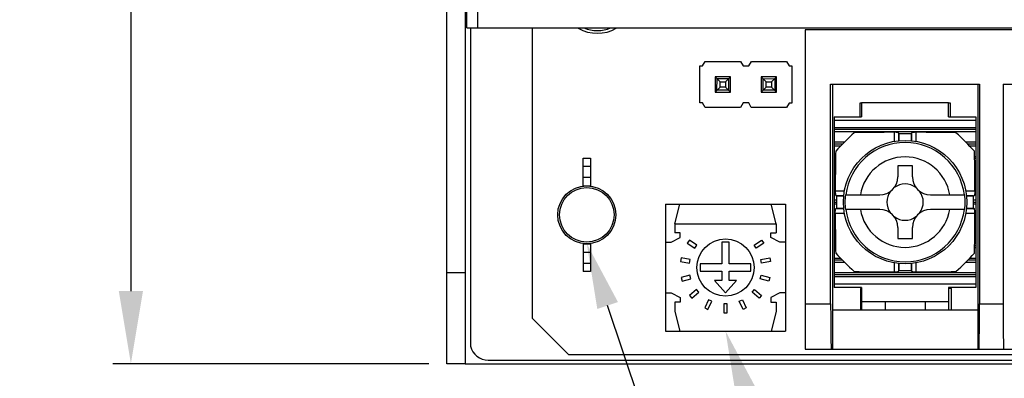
# Model space of a CAD drawing. Header units: millimetres. Extents: x 1519 to 3473, y -1005 to -133.
# Tile 4 of 14: x 1736 to 1790, y -809 to -789. Entities that reach past the tile are written whole.
import ezdxf

# ---------------------------------------------------------------- set-up
doc = ezdxf.new("R2010")
doc.units = ezdxf.units.MM
doc.header["$LTSCALE"] = 1.21
doc.header["$PDMODE"] = 3
doc.header["$PDSIZE"] = 0.3125
doc.layers.get('0').update_dxf_attribs({"linetype": 'CONTINUOUS'})
doc.layers.get('DEFPOINTS').update_dxf_attribs({"linetype": 'CONTINUOUS'})
for name, color, linetype in [('02___PRT_ALL_AXES', 7, 'CONTINUOUS'), ('20_ALL_FEATURES', 7, 'CONTINUOUS'), ('3', 3, 'CONTINUOUS')]:
    doc.layers.add(name, color=color, linetype=linetype)
doc.layers.add('Dimension', color=2, linetype='CONTINUOUS', lineweight=9)
doc.styles.add('ROMANS', font='romans')
doc.dimstyles.new('PD', dxfattribs={"dimscale": 0, "dimtxt": 4, "dimasz": 4, "dimexe": 1, "dimexo": 1, "dimgap": 1.5, "dimtad": 1, "dimdec": 1, "dimzin": 0, "dimdsep": 46, "dimtxsty": 'ROMANS', "dimcen": -0.5, "dimadec": 0, "dimazin": 0, "dimtp": 0.1, "dimtfac": 1, "dimtdec": 1, "dimtmove": 0, "dimatfit": 3, "dimfxl": 1, "dimtolj": 1, "dimtzin": 0, "dimarcsym": 0})

# ---------------------------------------------------------------- blocks, each defined once
blk = doc.blocks.new('*D127')
at = {"layer": 'DEFPOINTS', "color": 0}
for p in [(1759.143, -593.285), (1741.734, -808.285), (1759.143, -808.285)]:
    blk.add_point(p, dxfattribs=at)
at = {"layer": 'Dimension', "color": 0, "lineweight": -2}
for p, q in [((1758.143, -593.285), (1740.734, -593.285)), ((1741.734, -597.285), (1741.734, -804.285)), ((1758.143, -808.285), (1740.734, -808.285))]:
    blk.add_line(p, q, dxfattribs=at)
at = {"layer": 'Dimension', "color": 0}
for points in [[(1741.067, -597.285), (1742.4, -597.285), (1741.734, -593.285)], [(1741.067, -804.285), (1742.4, -804.285), (1741.734, -808.285)]]:
    blk.add_solid(points, dxfattribs=at)
at = {"layer": 'Dimension', "color": 0, "insert": (1738.234, -700.785), "char_height": 4, "attachment_point": 5, "rotation": 90, "style": 'ROMANS'}
blk.add_mtext('\\A1;*215.0%%p0.5', dxfattribs=at)

msp = doc.modelspace()

# ---------------------------------------------------------------- linework, layer by layer
at = {"color": 7, "linetype": 'Continuous'}
for p, q in [((1759.143, -808.285), (1759.143, -593.285)), ((1760.443, -789.785), (1760.443, -807.325)), ((1763.837, -789.785), (1763.837, -805.784)), ((1865.887, -789.885), (1778.887, -789.885)), ((1778.887, -789.885), (1778.887, -807.485)), ((1773.074, -793.919), (1773.077, -791.879)), ((1773.077, -791.879), (1773.232, -791.879)), ((1773.232, -791.879), (1773.377, -791.629)), ((1773.377, -791.629), (1775.317, -791.631)), ((1775.317, -791.631), (1775.461, -791.882)), ((1775.461, -791.882), (1775.772, -791.882)), ((1775.772, -791.882), (1775.917, -791.632)), ((1775.917, -791.632), (1777.857, -791.634)), ((1777.857, -791.634), (1778.001, -791.885)), ((1778.001, -791.885), (1778.157, -791.885)), ((1778.157, -791.885), (1778.154, -793.925)), ((1773.926, -792.48), (1773.925, -793.32)), ((1774.766, -792.481), (1773.926, -792.48)), ((1773.926, -792.48), (1774.196, -792.75)), ((1774.766, -792.481), (1774.496, -792.751)), ((1774.765, -793.321), (1774.766, -792.481)), ((1776.466, -792.483), (1776.465, -793.323)), ((1777.306, -792.484), (1776.466, -792.483)), ((1776.466, -792.483), (1776.736, -792.753)), ((1777.306, -792.484), (1777.036, -792.753)), ((1777.305, -793.324), (1777.306, -792.484)), ((1774.195, -793.05), (1773.925, -793.32)), ((1774.025, -793.22), (1774.026, -792.58)), ((1774.026, -792.58), (1774.666, -792.581)), ((1774.195, -793.05), (1774.196, -792.75)), ((1774.495, -793.051), (1774.195, -793.05)), ((1774.196, -792.75), (1774.496, -792.751)), ((1774.496, -792.751), (1774.495, -793.051)), ((1774.495, -793.051), (1774.765, -793.321)), ((1774.666, -792.581), (1774.665, -793.221)), ((1776.735, -793.053), (1776.465, -793.323)), ((1776.565, -793.223), (1776.566, -792.583)), ((1776.566, -792.583), (1777.206, -792.584)), ((1776.735, -793.053), (1776.736, -792.753)), ((1777.035, -793.053), (1776.735, -793.053)), ((1776.736, -792.753), (1777.036, -792.753)), ((1777.036, -792.753), (1777.035, -793.053)), ((1777.035, -793.053), (1777.305, -793.324)), ((1777.206, -792.584), (1777.205, -793.224)), ((1780.287, -792.885), (1788.487, -792.885)), ((1780.287, -804.985), (1780.287, -792.885)), ((1780.387, -792.885), (1780.387, -807.485)), ((1788.387, -792.885), (1788.387, -807.485)), ((1788.487, -792.885), (1788.487, -804.985)), ((1789.787, -792.885), (1797.987, -792.885)), ((1789.787, -792.885), (1789.787, -804.985)), ((1773.925, -793.32), (1774.765, -793.321)), ((1774.665, -793.221), (1774.025, -793.22)), ((1776.465, -793.323), (1777.305, -793.324)), ((1777.205, -793.224), (1776.565, -793.223)), ((1773.23, -793.919), (1773.074, -793.919)), ((1773.374, -794.169), (1773.23, -793.919)), ((1775.459, -793.922), (1775.314, -794.171)), ((1775.77, -793.922), (1775.459, -793.922)), ((1775.914, -794.172), (1775.77, -793.922)), ((1777.999, -793.925), (1777.854, -794.174)), ((1778.154, -793.925), (1777.999, -793.925)), ((1781.987, -793.935), (1781.887, -793.935)), ((1781.887, -793.935), (1781.887, -794.685)), ((1781.987, -793.905), (1786.787, -793.905)), ((1781.987, -793.905), (1781.987, -794.685)), ((1786.787, -794.685), (1786.787, -793.905)), ((1786.892, -793.935), (1786.787, -793.935)), ((1786.892, -794.685), (1786.892, -793.935)), ((1775.314, -794.171), (1773.374, -794.169)), ((1777.854, -794.174), (1775.914, -794.172)), ((1780.487, -794.685), (1781.987, -794.685)), ((1780.487, -794.685), (1780.487, -804.085)), ((1786.787, -794.685), (1788.287, -794.685)), ((1788.287, -794.685), (1788.287, -804.085)), ((1788.287, -794.885), (1780.487, -794.885)), ((1788.287, -795.285), (1780.487, -795.285)), ((1788.287, -795.385), (1780.487, -795.385)), ((1780.487, -795.485), (1788.287, -795.485)), ((1783.782, -795.538), (1783.782, -796.052)), ((1784.037, -795.615), (1784.036, -795.586)), ((1784.036, -795.615), (1784.036, -795.586)), ((1784.036, -796.023), (1784.036, -795.615)), ((1784.037, -795.615), (1784.037, -796.023)), ((1784.738, -795.586), (1784.737, -795.615)), ((1784.737, -796.023), (1784.737, -795.615)), ((1784.738, -795.586), (1784.738, -795.615)), ((1784.738, -795.615), (1784.738, -796.023)), ((1784.992, -796.052), (1784.992, -795.538)), ((1781.039, -796.085), (1780.487, -796.085)), ((1780.939, -796.185), (1780.487, -796.185)), ((1780.487, -796.285), (1780.842, -796.285)), ((1788.287, -796.085), (1787.735, -796.085)), ((1788.287, -796.185), (1787.835, -796.185)), ((1787.931, -796.285), (1788.287, -796.285)), ((1766.651, -796.958), (1767.051, -796.958)), ((1766.651, -798.498), (1766.651, -796.958)), ((1767.051, -796.958), (1767.051, -798.498)), ((1780.558, -796.885), (1780.487, -796.885)), ((1780.556, -796.985), (1780.487, -796.985)), ((1780.487, -797.085), (1780.554, -797.085)), ((1784.787, -797.385), (1783.987, -797.385)), ((1783.987, -797.385), (1783.987, -797.985)), ((1784.787, -797.985), (1784.787, -797.385)), ((1788.287, -796.885), (1788.216, -796.885)), ((1788.287, -796.985), (1788.218, -796.985)), ((1788.22, -797.085), (1788.287, -797.085)), ((1766.651, -797.408), (1767.051, -797.408)), ((1780.547, -797.685), (1780.487, -797.685)), ((1780.546, -797.785), (1780.487, -797.785)), ((1780.487, -797.885), (1780.545, -797.885)), ((1788.287, -797.685), (1788.227, -797.685)), ((1788.287, -797.785), (1788.228, -797.785)), ((1788.229, -797.885), (1788.287, -797.885)), ((1767.051, -798.033), (1766.651, -798.033)), ((1766.651, -798.483), (1767.051, -798.483)), ((1780.542, -798.485), (1780.487, -798.485)), ((1780.487, -798.585), (1780.541, -798.585)), ((1780.487, -798.685), (1780.541, -798.685)), ((1781.055, -798.779), (1780.541, -798.779)), ((1781.099, -798.985), (1782.987, -798.985)), ((1785.787, -798.985), (1787.675, -798.985)), ((1788.233, -798.779), (1787.718, -798.779)), ((1788.287, -798.485), (1788.232, -798.485)), ((1788.233, -798.585), (1788.287, -798.585)), ((1788.233, -798.685), (1788.287, -798.685)), ((1771.193, -799.495), (1777.793, -799.495)), ((1771.193, -799.495), (1771.193, -806.485)), ((1771.693, -800.575), (1771.975, -799.495)), ((1777.293, -800.575), (1777.011, -799.495)), ((1777.793, -799.495), (1777.793, -806.485)), ((1780.617, -799.285), (1780.487, -799.285)), ((1780.487, -799.385), (1780.617, -799.385)), ((1780.487, -799.485), (1780.617, -799.485)), ((1780.588, -799.033), (1780.617, -799.035)), ((1780.588, -799.033), (1780.617, -799.033)), ((1780.617, -799.033), (1781.026, -799.033)), ((1781.026, -799.034), (1780.617, -799.035)), ((1787.749, -799.033), (1788.157, -799.033)), ((1788.157, -799.035), (1787.749, -799.034)), ((1788.157, -799.035), (1788.186, -799.033)), ((1788.157, -799.033), (1788.186, -799.033)), ((1788.287, -799.285), (1788.157, -799.285)), ((1788.157, -799.385), (1788.287, -799.385)), ((1788.157, -799.485), (1788.287, -799.485)), ((1780.541, -800.085), (1780.487, -800.085)), ((1780.541, -799.99), (1781.056, -799.99)), ((1780.617, -799.735), (1780.588, -799.736)), ((1780.617, -799.736), (1780.588, -799.736)), ((1780.617, -799.735), (1781.025, -799.735)), ((1781.025, -799.736), (1780.617, -799.736)), ((1782.987, -799.785), (1781.099, -799.785)), ((1787.675, -799.785), (1785.787, -799.785)), ((1787.719, -799.99), (1788.233, -799.99)), ((1787.748, -799.735), (1788.157, -799.735)), ((1788.157, -799.736), (1787.748, -799.736)), ((1788.186, -799.736), (1788.157, -799.735)), ((1788.186, -799.736), (1788.157, -799.736)), ((1788.287, -800.085), (1788.233, -800.085)), ((1771.693, -800.575), (1777.293, -800.575)), ((1771.693, -800.575), (1771.693, -801.075)), ((1777.293, -800.575), (1777.293, -801.075)), ((1780.487, -800.185), (1780.541, -800.185)), ((1780.487, -800.285), (1780.542, -800.285)), ((1788.232, -800.285), (1788.287, -800.285)), ((1788.233, -800.185), (1788.287, -800.185)), ((1771.993, -801.075), (1771.693, -801.075)), ((1771.993, -801.338), (1771.993, -801.075)), ((1776.993, -801.075), (1777.293, -801.075)), ((1776.993, -801.338), (1776.993, -801.075)), ((1780.487, -800.885), (1780.545, -800.885)), ((1780.546, -800.985), (1780.487, -800.985)), ((1780.487, -801.085), (1780.547, -801.085)), ((1783.987, -800.785), (1783.987, -801.385)), ((1784.787, -801.385), (1784.787, -800.785)), ((1788.227, -801.085), (1788.287, -801.085)), ((1788.287, -800.985), (1788.228, -800.985)), ((1788.229, -800.885), (1788.287, -800.885)), ((1766.651, -801.668), (1766.651, -803.208)), ((1766.651, -801.683), (1767.051, -801.683)), ((1767.051, -801.668), (1767.051, -803.208)), ((1771.193, -801.595), (1771.493, -801.595)), ((1771.493, -801.595), (1771.993, -801.338)), ((1772.503, -801.474), (1772.388, -801.638)), ((1772.388, -801.638), (1772.798, -801.924)), ((1772.912, -801.761), (1772.503, -801.474)), ((1774.693, -801.59), (1774.293, -801.59)), ((1774.293, -801.59), (1774.293, -802.79)), ((1774.693, -802.79), (1774.693, -801.59)), ((1776.074, -801.761), (1776.484, -801.474)), ((1776.599, -801.638), (1776.189, -801.924)), ((1776.484, -801.474), (1776.599, -801.638)), ((1777.493, -801.595), (1776.993, -801.338)), ((1777.793, -801.595), (1777.493, -801.595)), ((1780.554, -801.685), (1780.487, -801.685)), ((1783.987, -801.385), (1784.787, -801.385)), ((1788.287, -801.685), (1788.22, -801.685)), ((1766.651, -802.133), (1767.051, -802.133)), ((1772.798, -801.924), (1772.912, -801.761)), ((1776.189, -801.924), (1776.074, -801.761)), ((1780.556, -801.785), (1780.487, -801.785)), ((1780.487, -801.885), (1780.558, -801.885)), ((1788.216, -801.885), (1788.287, -801.885)), ((1788.287, -801.785), (1788.218, -801.785)), ((1767.051, -802.758), (1766.651, -802.758)), ((1772.049, -802.457), (1772.014, -802.654)), ((1772.014, -802.654), (1772.506, -802.741)), ((1772.541, -802.544), (1772.049, -802.457)), ((1772.506, -802.741), (1772.541, -802.544)), ((1774.293, -802.79), (1773.093, -802.79)), ((1773.093, -802.79), (1773.093, -803.19)), ((1775.893, -802.79), (1774.693, -802.79)), ((1775.893, -803.19), (1775.893, -802.79)), ((1776.446, -802.544), (1776.938, -802.457)), ((1776.48, -802.741), (1776.446, -802.544)), ((1776.973, -802.654), (1776.48, -802.741)), ((1776.938, -802.457), (1776.973, -802.654)), ((1780.842, -802.485), (1780.487, -802.485)), ((1780.939, -802.585), (1780.487, -802.585)), ((1780.487, -802.685), (1781.039, -802.685)), ((1783.782, -802.717), (1783.782, -803.231)), ((1784.036, -803.155), (1784.036, -802.746)), ((1784.037, -802.746), (1784.037, -803.154)), ((1784.737, -803.154), (1784.737, -802.746)), ((1784.738, -802.746), (1784.738, -803.155)), ((1784.992, -803.231), (1784.992, -802.717)), ((1787.735, -802.685), (1788.287, -802.685)), ((1788.287, -802.585), (1787.835, -802.585)), ((1788.287, -802.485), (1787.931, -802.485)), ((1760.143, -803.285), (1759.143, -803.285)), ((1767.051, -803.208), (1766.651, -803.208)), ((1773.093, -803.19), (1774.293, -803.19)), ((1774.293, -803.19), (1774.293, -803.697)), ((1774.693, -803.19), (1775.893, -803.19)), ((1774.693, -803.697), (1774.693, -803.19)), ((1788.287, -803.285), (1780.487, -803.285)), ((1784.036, -803.183), (1784.037, -803.154)), ((1784.036, -803.183), (1784.036, -803.155)), ((1784.737, -803.154), (1784.738, -803.183)), ((1784.738, -803.155), (1784.738, -803.183)), ((1772.536, -803.411), (1772.053, -803.54)), ((1772.053, -803.54), (1772.104, -803.733)), ((1772.104, -803.733), (1772.587, -803.604)), ((1772.587, -803.604), (1772.536, -803.411)), ((1774.293, -803.697), (1773.893, -803.697)), ((1773.893, -803.697), (1774.493, -804.39)), ((1774.493, -804.39), (1775.093, -803.697)), ((1775.093, -803.697), (1774.693, -803.697)), ((1776.399, -803.604), (1776.451, -803.411)), ((1776.882, -803.733), (1776.399, -803.604)), ((1776.451, -803.411), (1776.934, -803.54)), ((1776.934, -803.54), (1776.882, -803.733)), ((1788.287, -803.385), (1780.487, -803.385)), ((1780.487, -803.485), (1788.287, -803.485)), ((1780.487, -803.885), (1788.287, -803.885)), ((1771.193, -804.385), (1771.493, -804.385)), ((1771.493, -804.385), (1771.993, -804.641)), ((1772.897, -804.199), (1772.514, -804.52)), ((1772.642, -804.673), (1773.025, -804.352)), ((1773.025, -804.352), (1772.897, -804.199)), ((1775.961, -804.352), (1776.09, -804.199)), ((1776.344, -804.673), (1775.961, -804.352)), ((1776.09, -804.199), (1776.473, -804.52)), ((1777.493, -804.385), (1776.993, -804.641)), ((1777.793, -804.385), (1777.493, -804.385)), ((1781.987, -804.085), (1780.487, -804.085)), ((1781.987, -804.135), (1781.937, -804.135)), ((1781.937, -804.135), (1781.937, -805.335)), ((1781.987, -804.085), (1781.987, -805.335)), ((1788.287, -804.085), (1786.787, -804.085)), ((1786.787, -804.085), (1786.787, -805.335)), ((1786.937, -804.135), (1786.787, -804.135)), ((1786.937, -805.335), (1786.937, -804.135)), ((1771.993, -804.905), (1771.693, -804.905)), ((1771.693, -804.905), (1771.693, -805.405)), ((1771.993, -804.641), (1771.993, -804.905)), ((1772.514, -804.52), (1772.642, -804.673)), ((1773.557, -804.76), (1773.346, -805.213)), ((1773.527, -805.298), (1773.739, -804.845)), ((1773.739, -804.845), (1773.557, -804.76)), ((1774.593, -804.99), (1774.393, -804.99)), ((1774.393, -804.99), (1774.393, -805.49)), ((1774.593, -805.49), (1774.593, -804.99)), ((1775.248, -804.845), (1775.429, -804.76)), ((1775.459, -805.298), (1775.248, -804.845)), ((1775.429, -804.76), (1775.64, -805.213)), ((1776.473, -804.52), (1776.344, -804.673)), ((1776.993, -804.641), (1776.993, -804.905)), ((1776.993, -804.905), (1777.293, -804.905)), ((1777.293, -804.905), (1777.293, -805.405)), ((1778.887, -804.985), (1780.287, -804.985)), ((1786.787, -804.885), (1781.987, -804.885)), ((1783.287, -804.885), (1783.287, -805.335)), ((1785.487, -804.885), (1785.487, -805.335)), ((1788.487, -804.985), (1789.787, -804.985)), ((1771.693, -805.405), (1771.975, -806.485)), ((1773.346, -805.213), (1773.527, -805.298)), ((1774.393, -805.49), (1774.593, -805.49)), ((1775.64, -805.213), (1775.459, -805.298)), ((1777.293, -805.405), (1777.011, -806.485)), ((1788.387, -805.335), (1780.387, -805.335)), ((1763.837, -805.784), (1765.837, -807.784)), ((1771.193, -806.485), (1777.793, -806.485)), ((1778.887, -807.485), (1865.887, -807.485)), ((1761.414, -808.085), (1872.083, -808.085)), ((1765.837, -807.784), (1867.427, -807.784)), ((1760.143, -808.285), (1759.143, -808.285))]:
    msp.add_line(p, q, dxfattribs=at)
at = {"color": 3, "linetype": 'Continuous'}
for p, q in [((1760.143, -593.285), (1760.143, -808.285)), ((1760.143, -808.285), (1873.143, -808.285))]:
    msp.add_line(p, q, dxfattribs=at)
at = {"color": 7, "linetype": 'Continuous'}
msp.add_circle((1784.387, -799.385), 3.4, dxfattribs=at)
for centre, radius, start, end in [((1767.429, -787.984), 2.1, 240.1044, 299.8956), ((1793.335, -808.332), 17.356, 132.6225, 137.3776), ((1784.387, -991.761), 196.146, 89.89777, 90.10223), ((1775.439, -808.333), 17.356, 42.6225, 47.3776), ((1784.387, -799.385), 3.289, 6.9856, 173.0144), ((1784.387, -799.385), 2.492, 9.2369, 170.7631), ((1782.987, -797.985), 1, 270, 0), ((1784.387, -799.385), 1, 53.1301, 126.8699), ((1785.787, -797.985), 1, 180, 270), ((1784.387, -799.385), 3.313, 173.0645, 186.9356), ((1784.387, -799.385), 1, 143.1301, 216.8699), ((1784.387, -799.385), 1, 323.1301, 36.8699), ((1784.387, -799.385), 3.313, 353.0645, 6.9356), ((1976.763, -799.385), 196.146, 179.89777, 180.10223), ((1592.011, -799.385), 196.146, 359.89777, 0.10223), ((1784.387, -799.385), 3.289, 186.9856, 353.0144), ((1784.387, -799.385), 2.492, 189.2369, 350.7631), ((1782.987, -800.785), 1, 0, 90), ((1785.787, -800.785), 1, 90, 180), ((1784.387, -799.385), 1, 233.1301, 306.8699), ((1793.335, -790.437), 17.356, 222.6225, 227.3776), ((1775.439, -790.437), 17.356, 312.6225, 317.3776), ((1784.387, -607.009), 196.146, 269.89777, 270.10223), ((1761.414, -807.085), 1, 193.8865, 270)]:
    msp.add_arc(centre, radius, start, end, dxfattribs=at)
for centre, start_param, end_param in [((1780.32, -804.985), -1.570775, 0.000022), ((1788.454, -804.985), -0.000022, 1.570775), ((1789.82, -804.985), -1.570775, 0.000022)]:
    msp.add_ellipse(centre, major_axis=(0, -2.5), ratio=0.013333, start_param=start_param, end_param=end_param, dxfattribs=at)
for points, knots in [([(1783.782, -795.538), (1783.415, -795.539), (1782.681, -795.543), (1781.948, -795.551), (1781.582, -795.561)], [0, 0, 0, 0, 0.500747, 1, 1, 1, 1]), ([(1783.959, -795.551), (1783.946, -795.549), (1783.887, -795.54), (1783.828, -795.538), (1783.782, -795.538)], [0, 0, 0, 0, 0.216926, 1, 1, 1, 1]), ([(1784.036, -795.586), (1784.035, -795.577), (1784.003, -795.56), (1783.978, -795.555), (1783.959, -795.551)], [0, 0, 0, 0, 0.320344, 1, 1, 1, 1]), ([(1784.992, -795.538), (1784.96, -795.538), (1784.9, -795.539), (1784.82, -795.55), (1784.77, -795.56), (1784.739, -795.577), (1784.738, -795.586)], [0, 0, 0, 0, 0.367744, 0.681491, 0.897661, 1, 1, 1, 1]), ([(1787.192, -795.561), (1786.826, -795.551), (1786.093, -795.543), (1785.359, -795.539), (1784.992, -795.538)], [0, 0, 0, 0, 0.499254, 1, 1, 1, 1]), ([(1780.564, -796.58), (1780.553, -796.945), (1780.545, -797.679), (1780.541, -798.412), (1780.54, -798.779)], [0, 0, 0, 0, 0.499254, 1, 1, 1, 1]), ([(1788.234, -798.779), (1788.233, -798.412), (1788.228, -797.679), (1788.221, -796.945), (1788.21, -796.58)], [0, 0, 0, 0, 0.500747, 1, 1, 1, 1]), ([(1780.54, -798.779), (1780.54, -798.812), (1780.542, -798.871), (1780.552, -798.952), (1780.563, -799.002), (1780.579, -799.033), (1780.588, -799.033)], [0, 0, 0, 0, 0.367744, 0.681491, 0.897661, 1, 1, 1, 1]), ([(1788.234, -798.779), (1788.234, -798.812), (1788.232, -798.871), (1788.222, -798.952), (1788.211, -799.002), (1788.195, -799.033), (1788.186, -799.033)], [0, 0, 0, 0, 0.367713, 0.681557, 0.897623, 1, 1, 1, 1]), ([(1780.54, -799.99), (1780.54, -799.957), (1780.542, -799.898), (1780.552, -799.817), (1780.563, -799.767), (1780.579, -799.736), (1780.588, -799.736)], [0, 0, 0, 0, 0.367713, 0.681557, 0.897623, 1, 1, 1, 1]), ([(1780.54, -799.99), (1780.541, -800.357), (1780.545, -801.09), (1780.553, -801.824), (1780.564, -802.19)], [0, 0, 0, 0, 0.500747, 1, 1, 1, 1]), ([(1788.234, -799.99), (1788.234, -799.957), (1788.232, -799.898), (1788.222, -799.817), (1788.211, -799.767), (1788.195, -799.736), (1788.186, -799.736)], [0, 0, 0, 0, 0.367744, 0.681491, 0.897661, 1, 1, 1, 1]), ([(1788.21, -802.19), (1788.221, -801.824), (1788.228, -801.09), (1788.233, -800.357), (1788.234, -799.99)], [0, 0, 0, 0, 0.499254, 1, 1, 1, 1]), ([(1781.582, -803.208), (1781.948, -803.218), (1782.681, -803.226), (1783.415, -803.23), (1783.782, -803.231)], [0, 0, 0, 0, 0.499254, 1, 1, 1, 1]), ([(1783.782, -803.231), (1783.814, -803.231), (1783.874, -803.23), (1783.954, -803.22), (1784.004, -803.209), (1784.035, -803.192), (1784.036, -803.183)], [0, 0, 0, 0, 0.367744, 0.681491, 0.897661, 1, 1, 1, 1]), ([(1784.738, -803.183), (1784.739, -803.193), (1784.771, -803.209), (1784.796, -803.214), (1784.815, -803.218)], [0, 0, 0, 0, 0.320344, 1, 1, 1, 1]), ([(1784.815, -803.218), (1784.828, -803.22), (1784.886, -803.229), (1784.946, -803.232), (1784.992, -803.231)], [0, 0, 0, 0, 0.216926, 1, 1, 1, 1]), ([(1784.992, -803.231), (1785.359, -803.23), (1786.093, -803.226), (1786.826, -803.218), (1787.192, -803.208)], [0, 0, 0, 0, 0.500747, 1, 1, 1, 1])]:
    msp.add_open_spline(points, degree=3, knots=knots, dxfattribs=at)
at = {"layer": '02___PRT_ALL_AXES', "color": 7, "linetype": 'Continuous'}
for centre, radius in [((1766.851, -800.083), 1.6), ((1766.851, -800.083), 1.5), ((1774.493, -802.99), 1.575)]:
    msp.add_circle(centre, radius, dxfattribs=at)
msp.add_arc((1767.429, -787.984), 1.95, 247.8417, 292.1583, dxfattribs=at)
at = {"layer": '20_ALL_FEATURES', "color": 3, "linetype": 'Continuous'}
for p, q in [((1760.243, -789.785), (1760.243, -599.985)), ((1760.843, -789.785), (1760.843, -599.985)), ((1760.243, -789.785), (1873.043, -789.785))]:
    msp.add_line(p, q, dxfattribs=at)
at = {"layer": '3'}
msp.add_line((1774.353, -823.952), (1767.999, -805.08), dxfattribs=at)
at = {"layer": '3', "lineweight": 5}
for points in [[(1768.568, -804.889), (1767.43, -805.272), (1766.851, -801.668)], [(1776.211, -809.705), (1775.073, -810.088), (1774.493, -806.485)]]:
    msp.add_trace(points, dxfattribs=at)

# ---------------------------------------------------------------- dimensions: what is measured, and where the dimension line sits
at = {"layer": 'Dimension'}
dim = msp.add_linear_dim(base=(1741.734, -808.285), p1=(1759.143, -593.285), p2=(1759.143, -808.285), angle=270, text='*<>%%p0.5', dimstyle='PD', override={"dimscale": 1}, dxfattribs=at)
dim.commit()
dim.dimension.update_dxf_attribs({"geometry": '*D127', "text_midpoint": (1741.734, -700.785), "dimtype": 160})

doc.saveas('drawing.dxf')
